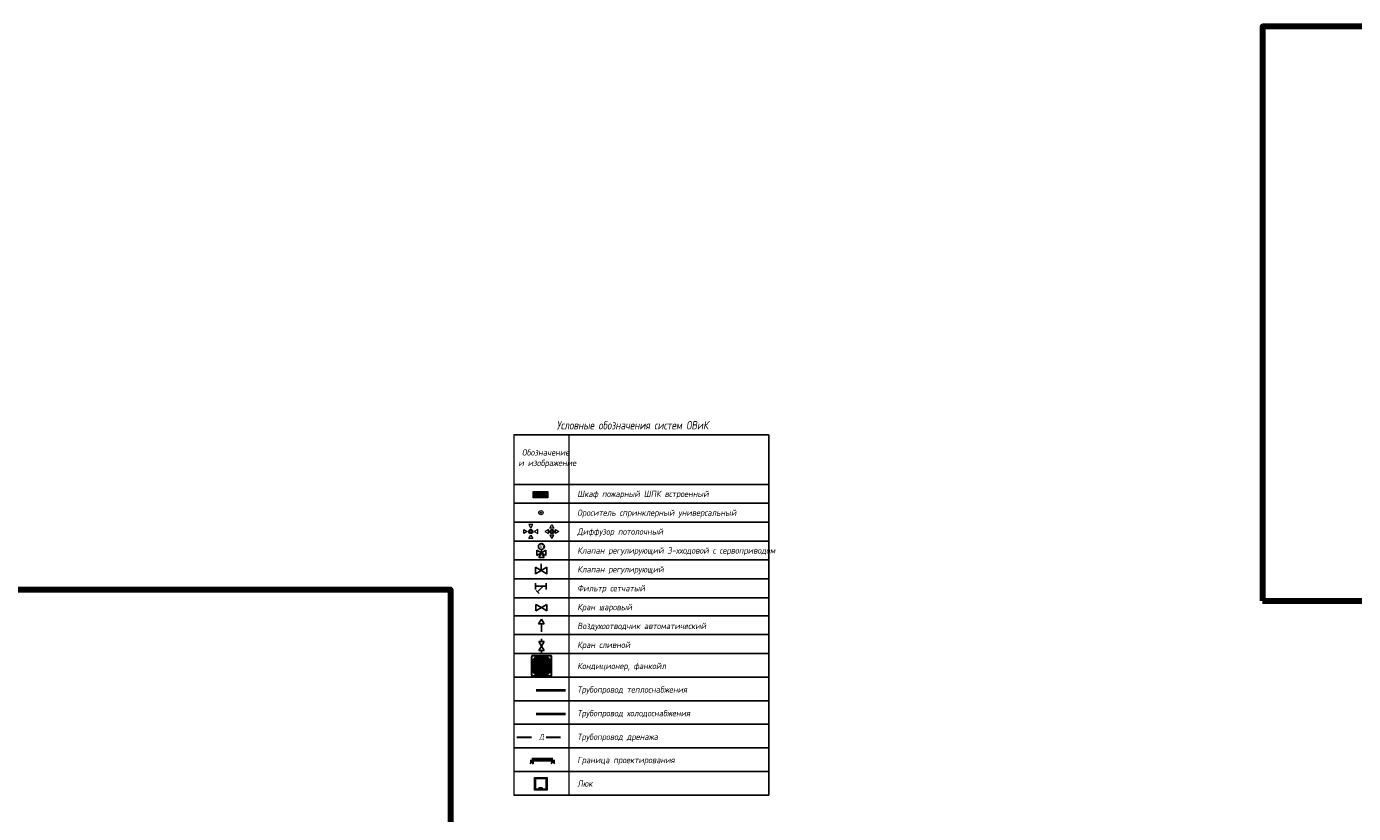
# Model space of a CAD drawing. Header units: millimetres. Extents: x -84210938 to 7466299, y -86687 to 22081.
# Tile 243 of 256: x 86871 to 150163, y -20157 to 17359. Entities that reach past the tile are written whole.
import ezdxf
from ezdxf.enums import TextEntityAlignment as Align

# ---------------------------------------------------------------- set-up
doc = ezdxf.new("R2010")
doc.units = ezdxf.units.MM
doc.linetypes.add('DASHEDx20', pattern=[0.75, 0.5, -0.25])
doc.layers.get('Defpoints').update_dxf_attribs({"color": 31})
for name, color, linetype, lineweight in [('!Тонкие', 7, 'Continuous', 15), ('_Граница', 7, 'Continuous', 60), ('_ХС1', 5, 'Continuous', 30), ('_ХС2', 4, 'Continuous', 30), ('engineering', 20, 'Continuous', 13), ('nadpisi_v_tablice', 7, 'Continuous', 9), ('Приток', 1, 'Continuous', 50), ('Сводный план', 7, 'Continuous', 0), ('Стены', 7, 'Continuous', 5)]:
    doc.layers.add(name, color=color, linetype=linetype, lineweight=lineweight)
doc.layers.add('_Слив', color=7, linetype='Continuous', lineweight=30, true_color=0x00661a)
doc.layers.add('Тонкие', color=7, linetype='Continuous')
doc.styles.add('fl_iso paper', font='isocpeur.ttf', dxfattribs={"width": 0.8, "oblique": 10})
doc.styles.add('GOST-2.304_Type-B', font='GOST_Common.ttf')

# ---------------------------------------------------------------- blocks, each defined once
blk = doc.blocks.new('A$C3B7128B8')
at = {"layer": '_Граница', "ltscale": 100}
for p, q in [((-1486, -19, -4800), (-1539, -72, -4800)), ((-1486, -169), (-1486, -19)), ((-1486, -19, -4800), (-1433, -72, -4800)), ((-486, -169), (-1486, -169)), ((-486, -19, -4800), (-539, -72, -4800)), ((-486, -169), (-486, -19)), ((-486, -19), (-433, -72))]:
    blk.add_line(p, q, dxfattribs=at)
blk = doc.blocks.new('люк')
at = {"layer": 'Стены'}
blk.add_lwpolyline([(300, -300), (-300, -300), (-300, 300), (300, 300), (300, -300)], dxfattribs=at)
at = {"layer": 'Тонкие'}
for points in [[(260, -260), (-260, -260), (-260, 260), (260, 260)], [(-229, -60), (-191, -60), (-191, 90), (-229, 90)]]:
    blk.add_lwpolyline(points, close=True, dxfattribs=at)
blk = doc.blocks.new('FCQ_C_Daikin')
at = {"color": 5, "lineweight": 20, "ltscale": 20}
for p, q in [((-379, 208), (-379, 177)), ((-379, 177), (-371, 175)), ((-371, 175), (-371, -1)), ((-209, 379), (-178, 379)), ((-178, 379), (-175, 371)), ((-175, 371), (0, 371)), ((175, 371), (0, 371)), ((178, 379), (175, 371)), ((209, 379), (178, 379)), ((379, 177), (371, 175)), ((371, 175), (371, -1)), ((379, 208), (379, 177)), ((-379, -178), (-371, -176)), ((-379, -209), (-379, -178)), ((-371, -176), (-371, -1)), ((-209, -380), (-178, -380)), ((-178, -380), (-175, -372)), ((-175, -372), (0, -372)), ((175, -372), (0, -372)), ((178, -380), (175, -372)), ((209, -380), (178, -380)), ((371, -176), (371, -1)), ((379, -178), (371, -176)), ((379, -209), (379, -178))]:
    blk.add_line(p, q, dxfattribs=at)
at = {"color": 5, "lineweight": 9, "ltscale": 20}
for p, q in [((263, 237), (-263, 237)), ((263, 206), (-263, 206)), ((263, 181), (-263, 181)), ((263, 155), (-263, 155)), ((263, 129), (-263, 129)), ((263, 103), (-263, 103)), ((263, 77), (-263, 77)), ((263, 52), (-263, 52)), ((263, 26), (-263, 26)), ((-263, 0), (263, 0)), ((-128, 263), (-128, -263)), ((0, 263), (0, -263)), ((128, 263), (128, -263)), ((263, -26), (-263, -26)), ((263, -52), (-263, -52)), ((263, -77), (-263, -77)), ((263, -103), (-263, -103)), ((263, -129), (-263, -129)), ((263, -155), (-263, -155)), ((263, -181), (-263, -181)), ((263, -206), (-263, -206)), ((263, -237), (-263, -237))]:
    blk.add_line(p, q, dxfattribs=at)
at = {"color": 5, "lineweight": 30, "ltscale": 20}
blk.add_lwpolyline([(-452, 475), (452, 475, -0.414214), (475, 452), (475, -452, -0.414214), (452, -475), (-452, -475, -0.414214), (-475, -452), (-475, 452, -0.414214)], format="xyb", close=True, dxfattribs=at)
at = {"color": 5, "lineweight": 20, "ltscale": 20}
for points in [[(-363, -209), (-363, 208), (-407, 208), (-407, -209)], [(-209, 362), (209, 362), (209, 406), (-209, 406)], [(363, 208), (363, -209), (407, -209), (407, 208)], [(209, -364), (-209, -364), (-209, -408), (209, -408)]]:
    blk.add_lwpolyline(points, close=True, dxfattribs=at)
for points in [[(-251, 362), (251, 362, -0.414214), (363, 251), (363, -252, -0.414214), (251, -364), (-251, -364, -0.414214), (-363, -252), (-363, 251, -0.414214)], [(-262, 309), (262, 309, -0.414214), (309, 262), (309, -262, -0.414214), (262, -309), (-262, -309, -0.414214), (-309, -262), (-309, 262, -0.414214)], [(-240, 263), (240, 263, -0.414214), (263, 240), (263, -240, -0.414214), (240, -263), (-240, -263, -0.414214), (-263, -240), (-263, 240, -0.414214)]]:
    blk.add_lwpolyline(points, format="xyb", close=True, dxfattribs=at)
at = {"color": 5, "lineweight": 20, "ltscale": 20, "start_tangent": (-0.730353, -0.68307), "end_tangent": (-0.730353, -0.68307)}
blk.add_spline([(-358, 362), (-382, 333), (-400, 303), (-410, 279), (-416, 258), (-420, 221), (-425, 171), (-428, 137), (-431, 88), (-432, 54), (-432, -7), (-432, -51), (-432, -69), (-431, -92), (-429, -122), (-426, -159), (-423, -194), (-419, -227), (-416, -254), (-411, -272), (-404, -293), (-392, -316), (-376, -339), (-360, -359), (-337, -379), (-316, -393), (-284, -407), (-250, -416), (-220, -420), (-179, -424), (-137, -428), (-86, -431), (-22, -433), (30, -433), (70, -431), (123, -429), (164, -425), (216, -420), (249, -416), (272, -411), (294, -402), (313, -392), (340, -374), (361, -355), (378, -335), (391, -313), (402, -289), (409, -270), (414, -246), (418, -219), (421, -193), (423, -168), (425, -140), (427, -112), (428, -78), (429, -35), (429, 18), (429, 63), (428, 85), (427, 108), (425, 142), (422, 181), (418, 213), (415, 239), (412, 257), (409, 272), (403, 289), (394, 308), (378, 334), (357, 358), (332, 381), (310, 395), (287, 406), (265, 413), (253, 416), (230, 419), (199, 422), (166, 426), (121, 429), (71, 432), (0, 432), (-67, 432), (-92, 431), (-127, 429), (-160, 426), (-188, 424), (-238, 419), (-269, 413), (-295, 404), (-315, 393), (-337, 379), (-353, 366), (-358, 362)], degree=3, dxfattribs=at)
at = {"color": 5, "lineweight": 20, "ltscale": 20}
for points in [[(-395, 208), (-395, 167), (-396, 157), (-397, 141), (-400, 117), (-407, 95)], [(-209, 394), (-167, 394), (-158, 395), (-142, 396), (-118, 400), (-96, 406)], [(209, 394), (167, 394), (158, 395), (142, 396), (118, 400), (96, 406)], [(395, 208), (395, 167), (396, 157), (397, 141), (400, 117), (407, 95)], [(-395, -209), (-395, -168), (-396, -158), (-397, -142), (-400, -119), (-407, -97)], [(-209, -396), (-167, -396), (-158, -396), (-142, -398), (-118, -401), (-96, -408)], [(209, -396), (167, -396), (158, -396), (142, -398), (118, -401), (96, -408)], [(395, -209), (395, -168), (396, -158), (397, -142), (400, -119), (407, -97)]]:
    blk.add_spline(points, degree=3, dxfattribs=at)
blk = doc.blocks.new('A$C094a3f26')
at = {"color": 7, "lineweight": -3, "xscale": -1, "rotation": 180}
blk.add_blockref('FCQ_C_Daikin', (0, 0), dxfattribs=at)

msp = doc.modelspace()

# ---------------------------------------------------------------- hatches: boundary and pattern name
at = {"layer": 'engineering', "linetype": 'Continuous', "true_color": 0xf27172}
h = msp.add_hatch(color=11, dxfattribs=at)
h.dxf.hatch_style = 1
h.paths.add_polyline_path([(111042.2, -4807.2), (111742.2, -4807.2), (111742.2, -5107.2), (111042.2, -5107.2)])
at = {"layer": 'Сводный план', "lineweight": 13, "true_color": 0x00c200}
h = msp.add_hatch(color=92, dxfattribs=at)
h.dxf.hatch_style = 1
edge = h.paths.add_edge_path()
edge.add_arc((111406.3, -5817.6), 25, 0, 360)

# ---------------------------------------------------------------- linework, layer by layer
for p, q in [((110115, -2098.8), (122278.8, -2098.8)), ((122278.8, -2098.8), (122278.8, -19280.7)), ((110115, -4470.1), (122278.8, -4470.1)), ((110115, -4470.1), (122278.8, -4470.1)), ((110115, -5370.1), (122278.8, -5370.1)), ((110115, -6270.1), (122278.8, -6270.1)), ((110115, -7170.1), (122278.8, -7170.1)), ((111427.5, -7734.3), (111427.5, -7569.1)), ((110115, -8070.1), (122278.8, -8070.1)), ((111207.9, -7861), (111207.9, -7607.5)), ((111207.9, -7607.5), (111427.5, -7734.3)), ((111207.9, -7861), (111427.5, -7734.3)), ((111300.7, -7953.8), (111427.5, -7734.3)), ((111554.2, -7953.8), (111300.7, -7953.8)), ((111647, -7607.5), (111427.5, -7734.3)), ((111647, -7861), (111427.5, -7734.3)), ((111554.2, -7953.8), (111427.5, -7734.3)), ((111647, -7861), (111647, -7607.5)), ((111418.5, -8569.6, -453952.9), (111418.5, -8258.6, -453952.9)), ((110115, -8970.1), (122278.8, -8970.1)), ((111142.5, -9483.9, -453952.9), (111142.5, -9172.8, -453952.9)), ((111660.9, -9328.4, -453952.9), (111142.5, -9328.4, -453952.9)), ((111517.4, -9328.4, -453952.9), (111247.8, -9597.1, -453952.9)), ((111660.9, -9483.9, -453952.9), (111660.9, -9172.8, -453952.9)), ((110115, -9870.1), (122278.8, -9870.1)), ((111319.7, -9669.5, -453952.9), (111175.9, -9524.8, -453952.9)), ((110115, -10730.7), (122278.8, -10730.7)), ((111167.7, -10491.8), (111167.7, -10191.8)), ((111167.7, -10191.8), (111427.5, -10341.8)), ((111167.7, -10491.8), (111427.5, -10341.8)), ((111687.3, -10191.8), (111427.5, -10341.8)), ((111687.3, -10491.8), (111427.5, -10341.8)), ((111687.3, -10491.8), (111687.3, -10191.8)), ((111297.5, -11116.2), (111427.5, -10891)), ((111297.5, -11116.2), (111557.4, -11116.2)), ((111557.4, -11116.2), (111427.5, -10891)), ((111427.5, -11246.1), (111427.5, -11116.2)), ((111427.5, -11246.1), (111427.5, -11506.1)), ((110115, -11630.7), (122278.8, -11630.7)), ((110115, -11630.7), (122278.8, -11630.7)), ((111299.4, -11952.5), (111555.6, -11952.5)), ((111299.4, -11952.5), (111427.5, -12174.3)), ((111427.5, -11952.5), (111427.5, -11824.3)), ((111555.6, -11952.5), (111427.5, -12174.3)), ((110115, -12530.7), (122278.8, -12530.7)), ((110115, -12530.7), (122278.8, -12530.7)), ((110115, -12530.7), (122278.8, -12530.7)), ((110115, -12530.7), (122278.8, -12530.7)), ((111299.4, -12396.2), (111427.5, -12174.3)), ((111299.4, -12396.2), (111555.6, -12396.2)), ((111555.6, -12396.2), (111427.5, -12174.3)), ((111427.5, -12396.2), (111427.5, -12524.3)), ((110115, -13655.7), (122278.8, -13655.7)), ((110115, -14780.7), (122278.8, -14780.7)), ((110115, -15905.7), (122278.8, -15905.7)), ((110115, -17030.7), (122278.8, -17030.7)), ((110115, -17030.7), (122278.8, -17030.7)), ((110115, -18155.7), (122278.8, -18155.7)), ((110115, -18155.7), (122278.8, -18155.7)), ((110115, -19280.7), (122278.8, -19280.7))]:
    msp.add_line(p, q)
at = {"linetype": 'Continuous', "lineweight": 0, "ltscale": 75}
for p, q in [((110115, -2098.8), (110115, -12530.7)), ((112740, -2098.8), (112740, -12530.7)), ((110115, -12530.7), (110115, -19280.7)), ((112740, -12530.7), (112740, -19280.7))]:
    msp.add_line(p, q, dxfattribs=at)
at = {"linetype": 'Continuous', "elevation": -453952.9}
for points in [[(111148.9, -8407.9), (111148.9, -8731.3), (111418.5, -8569.6)], [(111688, -8407.9), (111688, -8731.3), (111418.5, -8569.6)]]:
    msp.add_lwpolyline(points, close=True, dxfattribs=at)
msp.add_circle((111427.5, -7427.5), 141.6)
at = {"layer": '_Слив', "ltscale": 200}
for p, q in [((110252.1, -16527.1), (110948.8, -16527.1)), ((111648.3, -16527.1), (112345, -16527.1))]:
    msp.add_line(p, q, dxfattribs=at)
at = {"layer": '_ХС1', "lineweight": 40}
for p, q in [((111181.2, -14277.1), (111877.9, -14277.1)), ((111877.9, -14277.1), (112574.6, -14277.1))]:
    msp.add_line(p, q, dxfattribs=at)
at = {"layer": '_ХС2', "lineweight": 40}
for p, q in [((111181.2, -15402.1), (111877.9, -15402.1)), ((111888.9, -15402.1), (112585.6, -15402.1))]:
    msp.add_line(p, q, dxfattribs=at)
at = {"layer": 'Defpoints', "color": 1, "lineweight": 100}
for points in [[(145825.4, -10016.5), (249195.3, -10016.5), (249195.3, 17359), (145825.4, 17359)], [(-5667.5, -9481.1), (107095, -9481.1), (107095, -86686.6), (-5667.5, -86686.6)]]:
    msp.add_lwpolyline(points, close=True, dxfattribs=at)
at = {"layer": 'engineering', "color": 7}
for points in [[(111042.2, -4807.2), (111742.2, -4807.2), (111742.2, -5107.2), (111042.2, -5107.2)], [(111062.2, -4827.2), (111722.2, -4827.2), (111722.2, -5087.2), (111062.2, -5087.2)]]:
    msp.add_lwpolyline(points, close=True, dxfattribs=at)
at = {"layer": 'Сводный план', "color": 5, "lineweight": 13, "true_color": 0x0000f0}
for points in [[(110587.5, -6812.6), (110587.5, -6622.4), (110752.2, -6717.5), (110587.5, -6812.6)], [(111015.4, -6384.7), (110825.3, -6384.7), (110920.3, -6549.3), (111015.4, -6384.7)], [(111015.4, -7050.4), (110825.3, -7050.4), (110920.3, -6885.7), (111015.4, -7050.4)], [(111253.2, -6816.7), (111253.2, -6626.6), (111088.5, -6721.7), (111253.2, -6816.7)]]:
    msp.add_lwpolyline(points, dxfattribs=at)
at = {"layer": 'Сводный план', "color": 1, "lineweight": 13, "true_color": 0xf50000}
for points in [[(111759.8, -6816.7), (111759.8, -6626.6), (111595.2, -6721.7), (111759.8, -6816.7)], [(112023.1, -6549.3), (111832.9, -6549.3), (111928, -6384.7), (112023.1, -6549.3)], [(112023.1, -6885.7), (111832.9, -6885.7), (111928, -7050.4), (112023.1, -6885.7)], [(112096.2, -6816.7), (112096.2, -6626.6), (112260.8, -6721.7), (112096.2, -6816.7)]]:
    msp.add_lwpolyline(points, dxfattribs=at)
at = {"layer": 'Сводный план', "color": 92, "lineweight": 13, "true_color": 0x00c200}
for radius in [100, 25]:
    msp.add_circle((111406.3, -5817.6), radius, dxfattribs=at)
at = {"layer": 'Сводный план', "color": 5, "lineweight": 13, "true_color": 0x0000f0}
for radius in [100, 50]:
    msp.add_circle((110920.3, -6717.5), radius, dxfattribs=at)
at = {"layer": 'Сводный план', "color": 1, "lineweight": 13, "true_color": 0xf50000}
for radius in [100, 50]:
    msp.add_circle((111928, -6717.5), radius, dxfattribs=at)

# ---------------------------------------------------------------- block references
at = {"layer": '!Тонкие', "rotation": 90}
msp.add_blockref('люк', (111401.9, -18747), dxfattribs=at)
at = {"layer": '_Граница', "ltscale": 100, "xscale": -1, "rotation": 180}
msp.add_blockref('A$C3B7128B8', (112462.4, -17765.6), dxfattribs=at)
at = {"layer": 'Приток', "color": 1, "ltscale": 75}
msp.add_blockref('A$C094a3f26', (111438.3, -13120.3), dxfattribs=at)

# ---------------------------------------------------------------- texts
at = {"style": 'fl_iso paper', "oblique": 10, "width": 0.8}
msp.add_text('m', height=227.4, dxfattribs=at).set_placement((111337.6, -7501.6))
msp.add_text('  Д', height=250, dxfattribs=at).set_placement((111023, -16502), align=Align.MIDDLE_LEFT)
at = {"layer": 'engineering', "color": 0, "linetype": 'DASHEDx20', "ltscale": 4, "transparency": 33554687, "insert": (111393, -4954.3), "char_height": 130, "attachment_point": 5, "style": 'GOST-2.304_Type-B'}
msp.add_mtext('ПК', dxfattribs=at)
at = {"layer": 'nadpisi_v_tablice', "lineweight": 18, "attachment_point": 1, "style": 'fl_iso paper'}
for s, insert, char_height, width in [('\\pi1232.9;Условные обозначения систем ОВиК', (110923.7, -1449.4), 400, 9720.362), ('\\pi1853.2;Обозначение \\P\\pi1685.2;и изображение', (108648.8, -2794.1), 300, 5595.365), ('Шкаф пожарный ШПК встроенный', (113142.1, -4769.2), 300, 11622.232), ('Ороситель спринклерный универсальный', (113142.1, -5669.2), 300, 11622.232), ('Диффузор потолочный', (113142.1, -6569.2), 300, 11622.232), ('Клапан регулирующий 3-хходовой с сервоприводом', (113142.1, -7469.3), 300, 11622.232), ('Клапан регулирующий', (113142.1, -8369.3), 300, 11622.232), ('Фильтр сетчатый', (113142.1, -9269.3), 300, 11622.232), ('Кран шаровый', (113142.1, -10169.3), 300, 11622.232), ('Воздухоотводчик автоматический', (113142.1, -11069.3), 300, 11622.232), ('Кран сливной', (113142.1, -11969.3), 300, 11622.232), ('Кондиционер, фанкойл', (113142.1, -12976.6), 300, 11622.232), ('Трубопровод теплоснабжения', (113142.1, -14101.6), 300, 11622.232), ('Трубопровод холодоснабжения', (113142.1, -15226.6), 300, 11622.232), ('Трубопровод дренажа', (113142.1, -16351.6), 300, 11622.232), ('Граница проектирования', (113142.1, -17460), 300, 11622.232), ('Люк', (113142.1, -18585), 300, 11622.232)]:
    msp.add_mtext(s, dxfattribs=dict(at, insert=insert, char_height=char_height, width=width))

doc.saveas('drawing.dxf')
